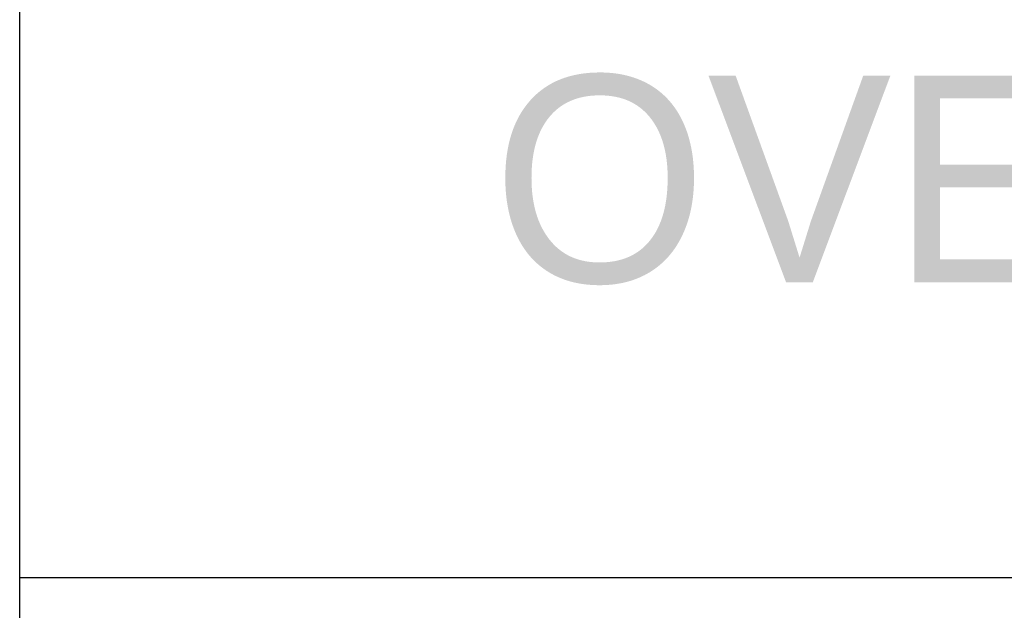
# Model space of a CAD drawing. Extents: x -9573 to 237800, y 0 to 168200.
# Tile 16 of 35: x 200800 to 204134, y 7289 to 9289. Entities that reach past the tile are written whole.
import ezdxf

# ---------------------------------------------------------------- set-up
doc = ezdxf.new("R2010")
doc.units = 0
doc.header["$LTSCALE"] = 200
doc.layers.get('0').update_dxf_attribs({"linetype": 'CONTINUOUS'})
doc.layers.add('BL$4----', color=7, linetype='CONTINUOUS')
doc.styles.add('BURO-025', font='BUROFONT.shx', dxfattribs={"height": 500})
doc.styles.add('BURO-035', font='BUROFONT.shx', dxfattribs={"height": 700})
doc.styles.add('BURO-050', font='BUROFONT.shx', dxfattribs={"height": 1000})

# ---------------------------------------------------------------- blocks, each defined once
blk = doc.blocks.new('KUIJPERSKLEUR')
at = {"color": 1}
for p, q in [((-185, 10), (-185, 73)), ((-185, 37), (-10, 37))]:
    blk.add_line(p, q, dxfattribs=at)
at = {"color": 150, "style": 'BURO-025'}
for tag, p in [('TKSCHAAL', (-167, 67)), ('TKDATCREAT', (-81, 67)), ('TKBLADNR', (-124, 67)), ('TKDATA', (-30, 67)), ('TKINIT', (-30, 58)), ('PRPRLEID', (-30, 49)), ('PRGRLEID', (-30, 40))]:
    blk.add_attdef(tag, p, '', height=2.5, dxfattribs=at)
at = {"color": 3, "style": 'BURO-035'}
for tag, p in [('PROMSCHR', (-177, 55)), ('TK1OMSCHR', (-177, 42))]:
    blk.add_attdef(tag, p, '', height=3.5, dxfattribs=at)
at = {"color": 1, "style": 'BURO-025'}
blk.add_attdef('TKFILE', (-4, 40), '', height=2.5, rotation=90, dxfattribs=at)
blk.add_attdef('PRNAAM', (-30, 31.5), '', height=2.5, dxfattribs=at)
at = {"color": 4, "style": 'BURO-050'}
blk.add_attdef('TKTEKNR', (-48, 19), '', height=5, dxfattribs=at)

msp = doc.modelspace()

# ---------------------------------------------------------------- block references
at = {"layer": 'BL$4----'}
ref = msp.add_blockref('KUIJPERSKLEUR', (237800, 0), dxfattribs=dict(at, xscale=200, yscale=200, zscale=200))
ref.add_attrib('TK1OMSCHR', 'OVERZICHT LUCHTBEH. KASTEN DAK DEEL A+B', (202400, 8400), dxfattribs={"layer": '0', "color": 3, "height": 700, "style": 'BURO-035'})

doc.saveas('drawing.dxf')
